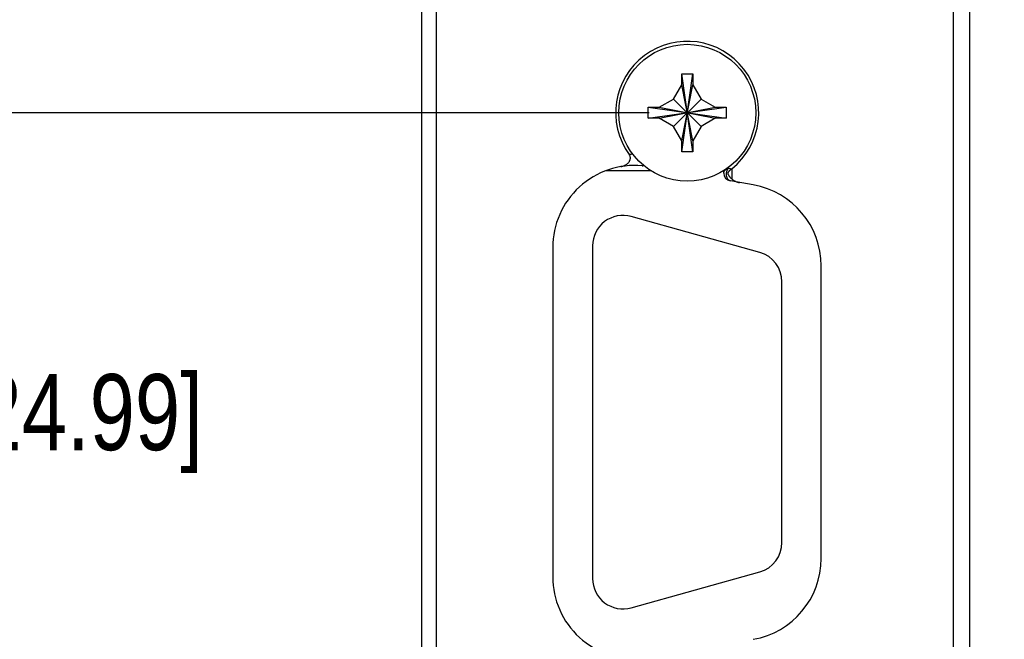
# Model space of a CAD drawing. Header units: inches. Extents: x 0.2 to 16.8, y 0.2 to 10.8.
# Tile 24 of 26: x 12.7 to 14.3, y 4.6 to 5.6. Entities that reach past the tile are written whole.
import ezdxf

# ---------------------------------------------------------------- set-up
doc = ezdxf.new("R2010")
doc.units = ezdxf.units.IN
doc.header["$LTSCALE"] = 0.935
doc.header["$MEASUREMENT"] = 0
doc.layers.get('0').update_dxf_attribs({"linetype": 'CONTINUOUS'})
doc.layers.add('DIMENSIONS', color=7, linetype='CONTINUOUS')
doc.styles.get("Standard").update_dxf_attribs({"font": 'txt', "width": 0.8})
doc.dimstyles.new('DIMSTYLE_1', dxfattribs={"dimtxt": 0.125, "dimasz": 0.18, "dimexe": 0.18, "dimexo": 0.0625, "dimgap": 0.09, "dimtad": 0, "dimtih": 1, "dimtoh": 1, "dimdec": 3, "dimzin": 4, "dimdsep": 46, "dimtxsty": 'STANDARD', "dimblk": '_FILLED', "dimblk1": '_FILLED', "dimblk2": '_FILLED', "dimcen": 0.09, "dimadec": 0, "dimazin": 0, "dimtp": 0.01, "dimtm": 0.01, "dimtfac": 1, "dimtdec": 3, "dimtofl": 0, "dimtmove": 0, "dimatfit": 3, "dimldrblk": '_FILLED', "dimfxl": 1, "dimtolj": 1, "dimtzin": 4, "dimarcsym": 0})

# ---------------------------------------------------------------- blocks, each defined once
blk = doc.blocks.new('_FILLED')
at = {"color": 0, "linetype": 'BYBLOCK'}
blk.add_solid([(0, 0), (-1, 0.1736), (-1, -0.1736)], dxfattribs=at)
blk = doc.blocks.new('*D1')
at = {"layer": 'DIMENSIONS', "color": 2, "linetype": 'CONTINUOUS'}
for p, q in [((14.2213, 7.3823), (15.6279, 7.3823)), ((15.5029, 7.3823), (15.5029, 5.7728)), ((15.5029, 3.9133), (15.5029, 5.5228)), ((14.2213, 3.9133), (15.6279, 3.9133))]:
    blk.add_line(p, q, dxfattribs=at)
at = {"layer": 'DIMENSIONS', "color": 2, "linetype": 'CONTINUOUS', "xscale": 0.18, "yscale": 0.18, "zscale": 0.18}
for p, rotation in [((15.5029, 7.3823), 90), ((15.5029, 3.9133), 270)]:
    blk.add_blockref('_FILLED', p, dxfattribs=dict(at, rotation=rotation))
at = {"layer": 'DIMENSIONS', "color": 2, "linetype": 'CONTINUOUS', "insert": (15.5029, 5.7103), "char_height": 0.125, "width": 1.325, "attachment_point": 2, "line_spacing_factor": 0.9}
blk.add_mtext('3.469{\\Ftxt.shx;\\W1.000000;\\H0.125000; }[88.11]', dxfattribs=at)
blk = doc.blocks.new('*D3')
at = {"layer": 'DIMENSIONS', "color": 2, "linetype": 'CONTINUOUS'}
for p, q in [((13.7327, 5.4758), (12.4842, 5.4758)), ((12.6092, 5.4758), (12.6092, 5.1088)), ((12.6092, 4.4918), (12.6092, 4.8588)), ((13.7327, 4.4918), (12.4842, 4.4918))]:
    blk.add_line(p, q, dxfattribs=at)
at = {"layer": 'DIMENSIONS', "color": 2, "linetype": 'CONTINUOUS', "xscale": 0.18, "yscale": 0.18, "zscale": 0.18}
for p, rotation in [((12.6092, 5.4758), 90), ((12.6092, 4.4918), 270)]:
    blk.add_blockref('_FILLED', p, dxfattribs=dict(at, rotation=rotation))
at = {"layer": 'DIMENSIONS', "color": 2, "linetype": 'CONTINUOUS', "insert": (12.6092, 5.0463), "char_height": 0.125, "width": 1.225, "attachment_point": 2, "line_spacing_factor": 0.9}
blk.add_mtext('.984{\\Ftxt.shx;\\W1.000000;\\H0.125000; }[24.99]', dxfattribs=at)

msp = doc.modelspace()

# ---------------------------------------------------------------- linework, layer by layer
at = {"color": 7, "linetype": 'CONTINUOUS'}
for p, q in [((13.3592, 4.0133), (13.3592, 7.2823)), ((14.2592, 4.0133), (14.2592, 7.2823)), ((13.3828, 7.2056), (13.3828, 4.192)), ((14.2322, 7.103), (14.2322, 4.1925)), ((13.7862, 5.5398), (13.8042, 5.5398)), ((13.7862, 5.5218), (13.7862, 5.5398)), ((13.7862, 5.4118), (13.8042, 5.5398)), ((13.8042, 5.4118), (13.7862, 5.5398)), ((13.8042, 5.5398), (13.8042, 5.5218)), ((13.7727, 5.4983), (13.7862, 5.5218)), ((13.8042, 5.4298), (13.7862, 5.5218)), ((13.7862, 5.4298), (13.8042, 5.5218)), ((13.8042, 5.5218), (13.8178, 5.4983)), ((13.7312, 5.4668), (13.8592, 5.4848)), ((13.7312, 5.4848), (13.7492, 5.4848)), ((13.7312, 5.4848), (13.8592, 5.4668)), ((13.7312, 5.4668), (13.7312, 5.4848)), ((13.7492, 5.4848), (13.7727, 5.4983)), ((13.7492, 5.4668), (13.8412, 5.4848)), ((13.7492, 5.4848), (13.8412, 5.4668)), ((13.7727, 5.4983), (13.8178, 5.4532)), ((13.7727, 5.4532), (13.8178, 5.4983)), ((13.8178, 5.4983), (13.8412, 5.4848)), ((13.8412, 5.4848), (13.8592, 5.4848)), ((13.8592, 5.4848), (13.8592, 5.4668)), ((13.7492, 5.4668), (13.7312, 5.4668)), ((13.7727, 5.4532), (13.7492, 5.4668)), ((13.8412, 5.4668), (13.8178, 5.4532)), ((13.8592, 5.4668), (13.8412, 5.4668)), ((13.7862, 5.4298), (13.7727, 5.4532)), ((13.8178, 5.4532), (13.8042, 5.4298)), ((13.7862, 5.4118), (13.7862, 5.4298)), ((13.8042, 5.4298), (13.8042, 5.4118)), ((13.8042, 5.4118), (13.7862, 5.4118)), ((13.6621, 5.3808), (13.735, 5.3808)), ((13.8552, 5.3766), (13.8552, 5.3807)), ((13.8624, 5.3845), (13.8624, 5.3856)), ((13.8677, 5.3833), (13.8624, 5.3845)), ((13.8682, 5.3837), (13.8682, 5.3671)), ((13.9037, 5.3571), (13.866, 5.3638)), ((13.9142, 5.2463), (13.7032, 5.3053)), ((13.6397, 5.2571), (13.6397, 4.7104)), ((13.5742, 5.2543), (13.5742, 4.7132)), ((14.0152, 4.7434), (14.0152, 5.2242)), ((13.9507, 4.7694), (13.9507, 5.1981)), ((13.7032, 4.6623), (13.9142, 4.7213))]:
    msp.add_line(p, q, dxfattribs=at)
msp.add_circle((13.7952, 5.4758), 0.1125, dxfattribs=at)
for centre, radius, start, end in [((13.7952, 5.4758), 0.1175, 308.4094, 215.7932), ((13.7241, 5.247), 0.1619, 96.5632, 98.6132), ((13.7092, 5.2543), 0.135, 84.9608, 180), ((13.7222, 5.4018), 0.013, 264.9608, 277.2728), ((13.8682, 5.3766), 0.013, 180, 260), ((13.8561, 5.399), 0.0195, 306.5523, 308.4198), ((13.8802, 5.2242), 0.135, 0, 80), ((13.6897, 5.2571), 0.05, 74.3779, 180), ((13.9007, 5.1981), 0.05, 0, 74.3779), ((13.9007, 4.7694), 0.05, 285.6221, 360), ((13.8802, 4.7434), 0.135, 280, 360), ((13.7092, 4.7132), 0.135, 180, 275.0392), ((13.6897, 4.7104), 0.05, 180, 285.6221)]:
    msp.add_arc(centre, radius, start, end, dxfattribs=at)
for points, knots in [([(13.686, 5.3873), (13.6872, 5.3875), (13.6889, 5.388), (13.6912, 5.3888), (13.6928, 5.3895), (13.6944, 5.3904), (13.6959, 5.3914), (13.6973, 5.3925), (13.6986, 5.3938), (13.6998, 5.3952), (13.7005, 5.3965), (13.701, 5.3976), (13.7013, 5.3985), (13.7016, 5.3993), (13.7017, 5.4002), (13.7018, 5.4011), (13.7018, 5.402), (13.7017, 5.4029), (13.7015, 5.4038), (13.7012, 5.4047), (13.7007, 5.4058), (13.7003, 5.4066), (13.6999, 5.4071)], [0, 0, 0, 0, 0.124942, 0.187447, 0.249954, 0.312461, 0.374966, 0.437467, 0.499964, 0.562455, 0.624937, 0.656197, 0.687458, 0.718717, 0.749978, 0.781238, 0.812498, 0.843757, 0.875017, 0.906277, 0.937535, 1, 1, 1, 1]), ([(13.7234, 5.3892), (13.7232, 5.3891), (13.7229, 5.389), (13.7223, 5.3889), (13.7217, 5.3888), (13.7213, 5.3888), (13.7211, 5.3888)], [0, 0, 0, 0, 0.256746, 0.506935, 0.752934, 1, 1, 1, 1]), ([(13.8552, 5.3766), (13.8552, 5.3768), (13.8552, 5.3772), (13.8553, 5.3778), (13.8555, 5.3784), (13.8557, 5.379), (13.856, 5.3796), (13.8564, 5.3804), (13.8571, 5.3813), (13.8582, 5.3823), (13.8594, 5.3831), (13.8609, 5.3839), (13.8619, 5.3843), (13.8624, 5.3845)], [0, 0, 0, 0, 0.053713, 0.107742, 0.162348, 0.217803, 0.274352, 0.332197, 0.452309, 0.57913, 0.712933, 0.853454, 1, 1, 1, 1]), ([(13.866, 5.3638), (13.8656, 5.3638), (13.8649, 5.3641), (13.8639, 5.3646), (13.8629, 5.3653), (13.8621, 5.3663), (13.8614, 5.3674), (13.8607, 5.3687), (13.8603, 5.3701), (13.8599, 5.3716), (13.8597, 5.3732), (13.8597, 5.3749), (13.8598, 5.3766), (13.86, 5.3783), (13.8604, 5.3799), (13.8609, 5.3815), (13.8615, 5.3828), (13.862, 5.3838), (13.8623, 5.3843), (13.8624, 5.3845)], [0, 0, 0, 0, 0.046235, 0.093666, 0.143229, 0.195619, 0.251269, 0.310343, 0.372765, 0.438235, 0.506293, 0.576367, 0.6478, 0.719876, 0.791847, 0.862969, 0.932547, 0.96657, 1, 1, 1, 1]), ([(13.8677, 5.3833), (13.8674, 5.3831), (13.8667, 5.3825), (13.8656, 5.3817), (13.8648, 5.381), (13.8642, 5.3804), (13.8638, 5.3799), (13.8634, 5.3794), (13.863, 5.379), (13.8628, 5.3787), (13.8626, 5.3784), (13.8624, 5.3781), (13.8622, 5.3779), (13.8621, 5.3776), (13.862, 5.3773), (13.8619, 5.377), (13.8618, 5.3767), (13.8618, 5.3765), (13.8618, 5.3763), (13.8618, 5.376), (13.8618, 5.3756), (13.8619, 5.3753), (13.862, 5.375), (13.8621, 5.3747), (13.8623, 5.3744), (13.8624, 5.374), (13.8627, 5.3736), (13.8631, 5.373), (13.8634, 5.3725), (13.8639, 5.3718), (13.8646, 5.3709), (13.8654, 5.3699), (13.8663, 5.369), (13.8672, 5.368), (13.8679, 5.3674), (13.8682, 5.3671)], [0, 0, 0, 0, 0.063359, 0.126368, 0.188866, 0.219898, 0.250785, 0.281541, 0.312199, 0.327512, 0.342831, 0.358171, 0.373558, 0.389013, 0.404575, 0.420252, 0.436048, 0.443986, 0.451934, 0.467818, 0.483664, 0.499416, 0.515082, 0.530666, 0.546192, 0.561674, 0.592569, 0.623446, 0.654362, 0.685349, 0.747594, 0.810235, 0.873241, 0.936538, 1, 1, 1, 1]), ([(13.8682, 5.3671), (13.8687, 5.3667), (13.8696, 5.366), (13.8711, 5.3649), (13.8726, 5.364), (13.8742, 5.3632), (13.8759, 5.3625), (13.8782, 5.3617), (13.8799, 5.3613), (13.8811, 5.3611)], [0, 0, 0, 0, 0.125002, 0.250016, 0.375027, 0.500046, 0.625063, 0.750077, 1, 1, 1, 1])]:
    msp.add_open_spline(points, degree=3, knots=knots, dxfattribs=at)

# ---------------------------------------------------------------- dimensions: what is measured, and where the dimension line sits
at = {"layer": 'DIMENSIONS', "color": 2, "linetype": 'CONTINUOUS'}
for base, p1, p2, angle, picture, middle in [((15.5029, 3.9133), (14.2213, 7.3823), (14.2213, 3.9133), 270, '*D1', (15.3529, 5.6478)), ((12.6092, 5.4758), (13.7327, 4.4918), (13.7327, 5.4758), 90, '*D3', (12.4842, 4.9838))]:
    dim = msp.add_linear_dim(base=base, p1=p1, p2=p2, angle=angle, dimstyle='DIMSTYLE_1', dxfattribs=at)
    dim.commit()
    dim.dimension.update_dxf_attribs({"geometry": picture, "text_midpoint": middle, "dimtype": 160})

doc.saveas('drawing.dxf')
